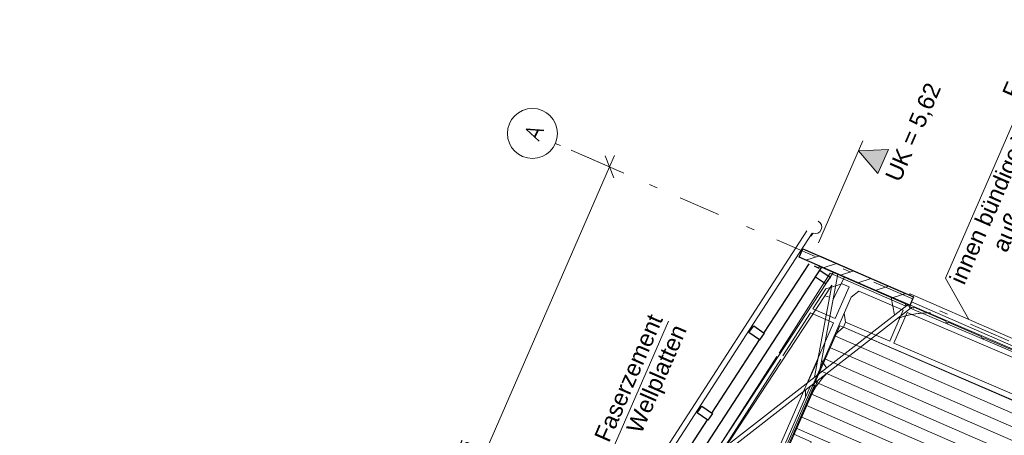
# Model space of a CAD drawing. Header units: metres. Extents: x -43 to 551, y 11 to 64.
# Tile 35 of 36: x 532.79 to 544.6, y 28.54 to 33.53. Entities that reach past the tile are written whole.
import ezdxf

# ---------------------------------------------------------------- set-up
doc = ezdxf.new("R2010")
doc.units = ezdxf.units.M
doc.header["$MEASUREMENT"] = 0
for name, pattern in [('Achslinie 01', [1.166667, 0.5, -0.3, 0, -0.366667]), ('DGN Style 2', [1.233271, 0.739963, -0.493308]), ('Wipeout_Contour', [1, 0, -1])]:
    doc.linetypes.add(name, pattern=pattern)
for name, color, linetype in [('00_Achsraster', 7, 'Continuous'), ('GBE_Beschriftung', 7, 'Continuous'), ('GBE_Dach', 7, 'Continuous'), ('GBE_Fen_Tuer', 7, 'Continuous'), ('GBE_Wand_Decke_tragend_Ansicht', 7, 'Continuous'), ('GBE_Wand_Decke_tragend_Schnitt', 7, 'Continuous'), ('GBE_Wand_Decke_tragend_Schraffur', 7, 'Continuous'), ('NEU_GBE_Hoehenkoten', 7, 'Continuous'), ('NEU_GBE_Holzbalken', 7, 'Continuous'), ('NEU_GBE_Regenrinne', 7, 'Continuous'), ('NEU_GBE_Traeger', 7, 'Continuous')]:
    doc.layers.add(name, color=color, linetype=linetype)
doc.styles.add('ERSTELLTER_STIL_1', font='txt')
doc.dimstyles.new('ERSTELLTER_STIL__3', dxfattribs={"dimtxt": 0.2, "dimasz": 0.190285, "dimexe": 0.18, "dimexo": 0.5, "dimgap": 0.09, "dimtad": 1, "dimzin": 0, "dimdsep": 46, "dimtxsty": 'ERSTELLTER_STIL_1', "dimblk": 'ARROWHEAD_6', "dimblk1": 'ARROWHEAD_6', "dimblk2": 'ARROWHEAD_6', "dimcen": 0.09, "dimclrd": 8, "dimclre": 8, "dimclrt": 8, "dimazin": 0, "dimtfac": 1, "dimtdec": 4, "dimtmove": 0, "dimatfit": 3, "dimfxl": 1, "dimtolj": 1, "dimtzin": 0, "dimarcsym": 0})

# ---------------------------------------------------------------- blocks, each defined once
blk = doc.blocks.new('*D98', base_point=(575.095, 0))
at = {"layer": '00_Achsraster', "color": 8, "linetype": 'Continuous', "lineweight": 18}
for p, q in [((539.405, 31.961), (540.035, 31.686)), ((539.923, 31.899), (539.863, 31.761)), ((539.915, 31.629), (539.811, 31.893)), ((539.863, 31.761), (536.646, 24.375)), ((536.698, 24.243), (536.594, 24.507))]:
    blk.add_line(p, q, dxfattribs=at)
at = {"color": 254, "linetype": 'Wipeout_Contour', "lineweight": 0, "ltscale": 2155.443922}
blk.add_wipeout([(538.107, 27.752), (538.385, 28.391), (538.145, 28.496), (537.867, 27.857)], dxfattribs=at).dxf.layer = '00_Achsraster'
at = {"layer": '00_Achsraster', "color": 8, "lineweight": 18, "insert": (538.127, 27.778), "char_height": 0.2, "attachment_point": 7, "rotation": 66.4651, "style": 'ERSTELLTER_STIL_1'}
blk.add_mtext('\\A1;{\\pql;\\fArial|b0|i0|c0|p34;8,05\\fArial|b0|i0|c0|p34;\\A1{\\H.66x;\\S5^  ;}}', dxfattribs=at)
blk = doc.blocks.new('ARROWHEAD_6')
at = {"color": 0, "linetype": 'Continuous', "lineweight": 0}
for p, q in [((0, 0), (-1, 0)), ((-0.5, -0.5), (0.5, 0.5))]:
    blk.add_line(p, q, dxfattribs=at)
blk = doc.blocks.new('*D99', base_point=(575.095, 0))
at = {"layer": '00_Achsraster', "color": 8, "linetype": 'Continuous', "lineweight": 18}
for p, q in [((539.863, 31.761), (536.646, 24.375)), ((536.188, 24.575), (536.818, 24.3)), ((536.698, 24.243), (536.594, 24.507)), ((536.646, 24.375), (533.437, 17.006)), ((532.978, 17.206), (533.609, 16.931)), ((533.385, 17.138), (533.489, 16.874)), ((533.437, 17.006), (533.377, 16.868))]:
    blk.add_line(p, q, dxfattribs=at)
at = {"color": 254, "linetype": 'Wipeout_Contour', "lineweight": 0, "ltscale": 2141.26244}
blk.add_wipeout([(534.914, 20.421), (535.152, 20.967), (534.912, 21.072), (534.674, 20.526)], dxfattribs=at).dxf.layer = '00_Achsraster'
at = {"layer": '00_Achsraster', "color": 8, "lineweight": 18, "insert": (534.898, 20.462), "char_height": 0.2, "attachment_point": 7, "rotation": 66.4651, "style": 'ERSTELLTER_STIL_1'}
blk.add_mtext('\\A1;{\\pql;\\fArial|b0|i0|c0|p34;8,04}', dxfattribs=at)

msp = doc.modelspace()

# ---------------------------------------------------------------- hatches: boundary and pattern name
at = {"layer": 'GBE_Dach', "linetype": 'Continuous', "lineweight": 18, "true_color": 0xefefef}
h = msp.add_hatch(dxfattribs=at)
h.set_pattern_fill('Holz_Schalung__stehend___85', style=0, pattern_type=2)
h.set_pattern_definition([(156.465, (544.62758, 28.1801), (0.059896, 0.1375225), [])])
h.paths.add_polyline_path([(542.624, 29.848), (542.071, 28.547), (542.28, 28.456), (542.227, 28.334), (546.561, 26.447), (547.179, 27.864)])
at = {"layer": 'GBE_Wand_Decke_tragend_Schraffur', "linetype": 'Continuous', "lineweight": 18, "true_color": 0x5f5f5f}
h = msp.add_hatch(dxfattribs=at)
h.set_pattern_fill('MW_Kalksandstein_0002', color=251, style=0, pattern_type=2)
h.set_pattern_definition([(18, (575.09492, 0), (-0.04635255, 0.1426585), [])])
h.paths.add_polyline_path([(543.468, 30.097), (542.138, 30.677), (542.183, 30.78), (543.513, 30.2)])
at = {"layer": 'NEU_GBE_Hoehenkoten', "linetype": 'Continuous', "lineweight": 13}
msp.add_hatch(color=7, dxfattribs=at).paths.add_polyline_path([(543.085, 31.681), (543.211, 31.97), (542.853, 31.954)])

# ---------------------------------------------------------------- linework, layer by layer
at = {"layer": '00_Achsraster', "color": 8, "linetype": 'Achslinie 01', "lineweight": 18}
msp.add_line((549.299, 27.651), (539.214, 32.044), dxfattribs=at)
at = {"layer": '00_Achsraster', "color": 8, "linetype": 'Continuous', "lineweight": 18}
msp.add_circle((538.939, 32.163), 0.3, dxfattribs=at)
at = {"layer": 'GBE_Beschriftung', "color": 7, "linetype": 'Continuous', "lineweight": 13}
for points in [[(544.174, 29.931), (543.894, 30.425), (545.224, 33.477)], [(540.108, 27.708), (539.828, 28.202), (540.571, 29.908)]]:
    msp.add_lwpolyline(points, dxfattribs=at)
at = {"layer": 'GBE_Dach', "color": 253, "linetype": 'Continuous', "lineweight": 18, "true_color": 0x9f9f9f, "flags": 128}
msp.add_lwpolyline([(537.668, 23.93), (541.485, 29.839), (542.231, 30.993)], dxfattribs=at)
at = {"layer": 'GBE_Dach', "color": 7, "linetype": 'Continuous', "lineweight": 18, "flags": 128}
msp.add_lwpolyline([(537.732, 23.903), (541.549, 29.812), (542.294, 30.966)], dxfattribs=at)
at = {"layer": 'GBE_Fen_Tuer', "color": 7, "linetype": 'Continuous', "lineweight": 18}
for p, q in [((543.471, 30.238), (543.465, 30.224)), ((543.471, 30.238), (546.061, 29.107)), ((543.487, 30.141), (546.082, 29.011)), ((543.417, 30.105), (543.423, 30.117)), ((543.417, 30.105), (543.51, 30.065)), ((543.51, 30.065), (543.515, 30.077)), ((543.51, 30.065), (543.515, 30.077)), ((543.515, 30.077), (543.902, 29.908)), ((543.929, 29.897), (544.33, 29.722)), ((544.357, 29.71), (544.758, 29.536))]:
    msp.add_line(p, q, dxfattribs=at)
at = {"layer": 'GBE_Fen_Tuer', "color": 254, "linetype": 'DGN Style 2', "lineweight": 18, "true_color": 0xdfdfdf}
for p in [(542.584, 29.755), (542.67, 29.837)]:
    msp.add_line(p, (542.627, 29.855), dxfattribs=at)
at = {"layer": 'GBE_Fen_Tuer', "color": 7, "linetype": 'Continuous', "lineweight": 18, "flags": 128}
for points in [[(543.929, 29.897), (543.924, 29.886), (543.898, 29.898), (543.902, 29.908)], [(544.357, 29.71), (544.352, 29.7), (544.326, 29.712), (544.33, 29.722)]]:
    msp.add_lwpolyline(points, dxfattribs=at)
at = {"layer": 'GBE_Fen_Tuer', "color": 254, "linetype": 'Continuous', "lineweight": 18, "true_color": 0xdfdfdf, "flags": 128}
for points in [[(541.443, 27.001), (545.965, 25.032), (547.202, 27.873), (542.67, 29.837)], [(542.584, 29.755), (542.317, 29.143), (542.328, 29.139), (542.074, 28.555)], [(541.968, 28.311), (542.177, 28.22), (542.283, 28.463), (542.074, 28.555)]]:
    msp.add_lwpolyline(points, dxfattribs=at)
at = {"layer": 'GBE_Wand_Decke_tragend_Ansicht', "color": 254, "linetype": 'Continuous', "lineweight": 18, "true_color": 0xdfdfdf}
for p, q in [((542.513, 30.485), (541.898, 29.527)), ((542.394, 30.567), (547.439, 28.395)), ((542.513, 30.485), (543.412, 30.093)), ((542.46, 30.299), (542.305, 30.057)), ((542.46, 30.299), (542.656, 30.359)), ((542.74, 30.322), (542.573, 29.94)), ((542.656, 30.359), (542.74, 30.323)), ((542.855, 30.272), (542.764, 30.199)), ((542.855, 30.272), (543.389, 30.04)), ((542.764, 30.199), (541.362, 26.981)), ((542.274, 30.008), (541.945, 29.495)), ((542.274, 30.008), (542.55, 29.888)), ((542.305, 30.057), (542.573, 29.94)), ((542.697, 29.896), (542.679, 30.005)), ((543.227, 29.668), (543.389, 30.04)), ((543.277, 29.647), (543.437, 30.014)), ((543.412, 30.093), (543.425, 30.123)), ((543.437, 30.014), (546.015, 28.916)), ((543.462, 30.07), (543.475, 30.101)), ((543.462, 30.07), (546.04, 28.972)), ((542.55, 29.888), (541.311, 27.042)), ((542.672, 29.838), (542.697, 29.896)), ((542.697, 29.896), (543.227, 29.668)), ((542.672, 29.838), (542.566, 29.746)), ((542.672, 29.838), (547.214, 27.879)), ((543.277, 29.647), (545.852, 28.541)), ((541.919, 29.453), (540.578, 27.362))]:
    msp.add_line(p, q, dxfattribs=at)
at = {"layer": 'GBE_Wand_Decke_tragend_Ansicht', "color": 254, "linetype": 'Continuous', "lineweight": 18, "true_color": 0xdfdfdf, "flags": 128}
for points in [[(541.871, 29.485), (540.207, 26.892), (540.141, 26.791)], [(542.302, 29.139), (542.319, 29.132), (541.719, 27.755), (541.702, 27.763)]]:
    msp.add_lwpolyline(points, dxfattribs=at)
at = {"layer": 'GBE_Wand_Decke_tragend_Schnitt', "color": 7, "linetype": 'Continuous', "lineweight": 25}
for p, q in [((542.401, 30.685), (543.415, 30.243)), ((542.401, 30.685), (543.415, 30.243)), ((542.321, 30.573), (542.376, 30.548)), ((542.376, 30.548), (542.385, 30.569)), ((542.385, 30.569), (543.423, 30.117)), ((542.385, 30.569), (543.423, 30.117))]:
    msp.add_line(p, q, dxfattribs=at)
at = {"layer": 'GBE_Wand_Decke_tragend_Schraffur', "color": 7, "linetype": 'Continuous', "lineweight": 25, "flags": 128}
msp.add_lwpolyline([(543.468, 30.097), (542.138, 30.677), (542.183, 30.78), (543.513, 30.2)], close=True, dxfattribs=at)
at = {"layer": 'NEU_GBE_Hoehenkoten', "color": 7, "linetype": 'Continuous', "lineweight": 13}
msp.add_line((542.372, 30.85), (542.905, 32.075), dxfattribs=at)
at = {"layer": 'NEU_GBE_Hoehenkoten', "color": 7, "linetype": 'Continuous', "lineweight": 13, "flags": 128}
msp.add_lwpolyline([(543.085, 31.681), (543.211, 31.97), (542.853, 31.954)], close=True, dxfattribs=at)
at = {"layer": 'NEU_GBE_Holzbalken', "color": 7, "linetype": 'Continuous', "lineweight": 25}
for p, q in [((541.716, 29.767), (542.258, 30.6)), ((541.716, 29.767), (542.258, 30.6)), ((541.091, 28.806), (541.662, 29.685)), ((541.091, 28.806), (541.662, 29.685)), ((540.517, 27.924), (541.038, 28.724)), ((540.517, 27.924), (541.038, 28.724))]:
    msp.add_line(p, q, dxfattribs=at)
at = {"layer": 'NEU_GBE_Holzbalken', "color": 7, "linetype": 'Continuous', "lineweight": 25, "flags": 128}
for points in [[(538.004, 23.793), (539.124, 25.501), (542.413, 30.557)], [(542.389, 30.521), (542.511, 30.439), (542.456, 30.358), (542.336, 30.439)], [(542.389, 30.521), (542.511, 30.439), (542.456, 30.358), (542.336, 30.439)]]:
    msp.add_lwpolyline(points, dxfattribs=at)
for points in [[(541.664, 29.684), (541.537, 29.774), (541.594, 29.854), (541.72, 29.764)], [(541.664, 29.684), (541.537, 29.774), (541.594, 29.854), (541.72, 29.764)], [(541.044, 28.72), (540.917, 28.81), (540.973, 28.89), (541.1, 28.8)], [(541.044, 28.72), (540.917, 28.81), (540.973, 28.89), (541.1, 28.8)]]:
    msp.add_lwpolyline(points, close=True, dxfattribs=at)
at = {"layer": 'NEU_GBE_Regenrinne', "color": 7, "linetype": 'Continuous', "lineweight": 18}
msp.add_line((542.307, 30.966), (542.279, 30.929), dxfattribs=at)
msp.add_arc((542.333, 31.04), 0.0785, 250.6792, 62.251, dxfattribs=at)
msp.add_arc((542.333, 31.04), 0.0785, 250.6792, 62.251, dxfattribs=at)
at = {"layer": 'NEU_GBE_Traeger', "color": 251, "linetype": 'Continuous', "lineweight": 18, "true_color": 0x5f5f5f}
for p, q in [((542.381, 29.28), (542.604, 30.474)), ((542.548, 30.173), (542.685, 30.438)), ((542.325, 29.237), (542.532, 30.341)), ((542.325, 29.237), (542.532, 30.341)), ((542.448, 30.213), (542.504, 30.196)), ((542.448, 30.213), (542.504, 30.196)), ((543.285, 29.984), (543.244, 30.195)), ((541.175, 28.274), (543.489, 30.074)), ((541.267, 28.413), (543.433, 30.098)), ((542.238, 29.169), (542.364, 29.442)), ((542.238, 29.169), (542.364, 29.442)), ((542.41, 29.435), (542.469, 29.349)), ((542.41, 29.435), (542.469, 29.349)), ((542.216, 28.997), (542.217, 29.084)), ((542.216, 28.997), (542.217, 29.084))]:
    msp.add_line(p, q, dxfattribs=at)
at = {"layer": 'NEU_GBE_Traeger', "color": 251, "linetype": 'Continuous', "lineweight": 18, "true_color": 0x5f5f5f, "flags": 128}
for points in [[(538.134, 23.736), (540.911, 27.998), (542.551, 30.497)], [(538.194, 23.71), (540.98, 27.976), (542.532, 30.341)], [(538.194, 23.71), (540.98, 27.976), (542.532, 30.341)], [(540.075, 23.979), (541.29, 26.755), (542.362, 29.197)], [(540.075, 23.979), (541.29, 26.755), (542.362, 29.197)], [(540.057, 24.067), (541.242, 26.772), (542.272, 29.127)], [(540.057, 24.067), (541.242, 26.772), (542.272, 29.127)]]:
    msp.add_lwpolyline(points, dxfattribs=at)
at = {"layer": 'NEU_GBE_Traeger', "color": 251, "linetype": 'Continuous', "lineweight": 18, "true_color": 0x5f5f5f}
for centre, radius, start, end in [((543.714, 28.833), 1.178, 89.881, 109.5016), ((543.714, 28.833), 1.178, 92.2019, 109.5016), ((543.142, 28.613), 0.948, 135.7239, 154.8268), ((543.142, 28.613), 0.948, 135.7239, 154.8268)]:
    msp.add_arc(centre, radius, start, end, dxfattribs=at)

# ---------------------------------------------------------------- texts
at = {"layer": 'GBE_Beschriftung', "color": 7, "linetype": 'Continuous', "lineweight": 13, "insert": (544.978, 33.585), "char_height": 0.2, "attachment_point": 3, "rotation": 66.4651, "line_spacing_factor": 0.934844, "style": 'ERSTELLTER_STIL_1'}
msp.add_mtext('\\A1;{\\pqr;\\fArial|b0|i0|c0|p34;Fenster:\\P\\pqr;\\fArial|b0|i0|c0|p34;innen bündige Verglasung,\\P\\pqr;\\fArial|b0|i0|c0|p34;außen bündiges Gitter}', dxfattribs=at)
at = {"layer": 'NEU_GBE_Hoehenkoten', "color": 7, "linetype": 'Continuous', "lineweight": 100, "insert": (543.164, 31.647), "char_height": 0.2, "attachment_point": 1, "rotation": 66.4651, "style": 'ERSTELLTER_STIL_1'}
msp.add_mtext('\\A1;{\\pql;\\fArial|b0|i0|c0|p34;UK = \\fArial|b0|i0|c0|p34;5,62}', dxfattribs=at)

# ---------------------------------------------------------------- next in the draw order: dimensions: what is measured, and where the dimension line sits
at = {"layer": '00_Achsraster', "color": 8, "linetype": 'Continuous', "lineweight": 18}
dim = msp.add_linear_dim(base=(536.646, 24.375), p1=(539.214, 32.044), p2=(535.997, 24.658), angle=246.4651, dimstyle='ERSTELLTER_STIL__3', dxfattribs=at)
dim.commit()
dim.dimension.update_dxf_attribs({"geometry": '*D98', "text_midpoint": (538.208, 28.312), "dimtype": 160, "text_rotation": 66.4651})

# ---------------------------------------------------------------- next in the draw order: texts
at = {"layer": '00_Achsraster', "color": 251, "linetype": 'Continuous', "lineweight": 18, "true_color": 0x5f5f5f, "insert": (539.079, 32.205), "char_height": 0.2, "attachment_point": 9, "rotation": 66.4651}
msp.add_mtext('\\A1;{\\pqr;\\Ftxt.shx;A}', dxfattribs=at)

# ---------------------------------------------------------------- next in the draw order: dimensions: what is measured, and where the dimension line sits
at = {"layer": '00_Achsraster', "color": 8, "linetype": 'Continuous', "lineweight": 18}
dim = msp.add_linear_dim(base=(533.437, 17.006), p1=(535.997, 24.658), p2=(532.788, 17.289), angle=246.4651, dimstyle='ERSTELLTER_STIL__3', dxfattribs=at)
dim.commit()
dim.dimension.update_dxf_attribs({"geometry": '*D99', "text_midpoint": (534.916, 20.754), "dimtype": 160, "text_rotation": 66.4651})

# ---------------------------------------------------------------- next in the draw order: texts
at = {"layer": 'GBE_Beschriftung', "color": 7, "linetype": 'Continuous', "lineweight": 13, "insert": (540.325, 30.016), "char_height": 0.2, "width": 1.86305, "attachment_point": 3, "rotation": 66.4651, "line_spacing_factor": 0.939991, "style": 'ERSTELLTER_STIL_1'}
msp.add_mtext('\\A1;{\\pqr;\\fArial|b0|i0|c0|p34;Faserzement Wellplatten}', dxfattribs=at)

doc.saveas('drawing.dxf')
